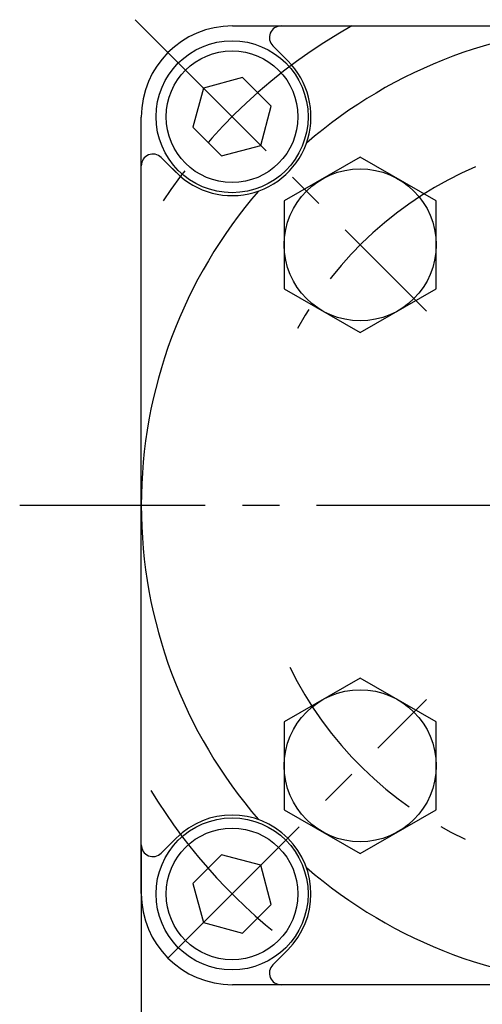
# Model space of a CAD drawing. Header units: millimetres. Extents: x -380 to 408, y -281 to 283.
# Tile 2 of 6: x -250 to -210, y -85 to -1. Entities that reach past the tile are written whole.
import ezdxf

# ---------------------------------------------------------------- set-up
doc = ezdxf.new("R2010")
doc.units = ezdxf.units.MM
doc.header["$LTSCALE"] = 0.5
doc.linetypes.add('CENTER', pattern=[50.8, 31.75, -6.35, 6.35, -6.35])

msp = doc.modelspace()

# ---------------------------------------------------------------- linework, layer by layer
at = {"color": 4, "linetype": 'CENTER', "lineweight": 25}
for p, q in [((-239.828, -1.296), (-214.914, -26.21)), ((-249.696, -42.827), (-151.604, -42.827)), ((-237.013, -81.542), (-214.914, -59.444))]:
    msp.add_line(p, q, dxfattribs=at)
at = {"color": 4, "linetype": 'Continuous', "lineweight": 25}
for p, q in [((-231.497, -1.827), (-198.297, -1.827)), ((-226.758, -4.82), (-228.044, -3.534)), ((-230.635, -6.247), (-233.981, -7.143)), ((-228.185, -8.696), (-230.635, -6.247)), ((-233.981, -7.143), (-234.878, -10.49)), ((-229.082, -12.042), (-228.185, -8.696)), ((-239.297, -42.827), (-239.297, -9.627)), ((-234.878, -10.49), (-232.428, -12.939)), ((-232.428, -12.939), (-229.082, -12.042)), ((-236.304, -14.366), (-237.59, -13.08)), ((-220.571, -13.048), (-227.071, -16.8)), ((-214.071, -16.8), (-220.571, -13.048)), ((-227.071, -16.8), (-227.071, -24.306)), ((-214.071, -24.306), (-214.071, -16.8)), ((-227.071, -24.306), (-220.571, -28.059)), ((-220.571, -28.059), (-214.071, -24.306)), ((-239.297, -76.027), (-239.297, -42.827)), ((-220.571, -57.595), (-227.071, -61.348)), ((-214.071, -61.348), (-220.571, -57.595)), ((-227.071, -61.348), (-227.071, -68.854)), ((-214.071, -68.854), (-214.071, -61.348)), ((-227.071, -68.854), (-220.571, -72.606)), ((-220.571, -72.606), (-214.071, -68.854)), ((-236.304, -71.288), (-237.59, -72.574)), ((-239.297, -71.867), (-239.297, -118.081)), ((-232.428, -72.715), (-234.878, -75.164)), ((-229.082, -73.612), (-232.428, -72.715)), ((-228.185, -76.958), (-229.082, -73.612)), ((-234.878, -75.164), (-233.981, -78.51)), ((-230.635, -79.407), (-228.185, -76.958)), ((-233.981, -78.51), (-230.635, -79.407)), ((-226.758, -80.834), (-228.044, -82.12)), ((-198.297, -83.827), (-231.497, -83.827))]:
    msp.add_line(p, q, dxfattribs=at)
for centre, radius in [((-231.531, -9.593), 6.5), ((-231.531, -9.593), 5.634), ((-220.571, -20.553), 6.5), ((-220.571, -65.101), 6.5), ((-231.531, -76.061), 6.5), ((-231.531, -76.061), 5.634)]:
    msp.add_circle(centre, radius, dxfattribs=at)
for centre, radius, start, end in [((-231.497, -9.627), 7.8, 90, 180), ((-227.337, -2.827), 1, 90, 225), ((-198.297, -42.827), 41, 90, 130.96301), ((-231.531, -9.593), 6.75, 220.87302, 45), ((-238.297, -13.787), 1, 45, 180), ((-198.297, -42.827), 41, 139.03699, 180), ((-198.297, -42.827), 41, 180, 220.96301), ((-231.531, -76.061), 6.75, 315, 135), ((-238.297, -71.867), 1, 180, 315), ((-198.297, -42.827), 41, 229.03699, 270), ((-231.497, -76.027), 7.8, 180, 270), ((-227.337, -82.827), 1, 135, 270)]:
    msp.add_arc(centre, radius, start, end, dxfattribs=at)
at = {"color": 4, "linetype": 'CENTER', "lineweight": 25}
for radius, start, end in [(47, 119.26824, 146.66404), (31.5, 113.20207, 151.30134), (31.5, 206.09309, 245.00774), (47, 211.2761, 234.0205)]:
    msp.add_arc((-198.297, -42.827), radius, start, end, dxfattribs=at)

doc.saveas('drawing.dxf')
